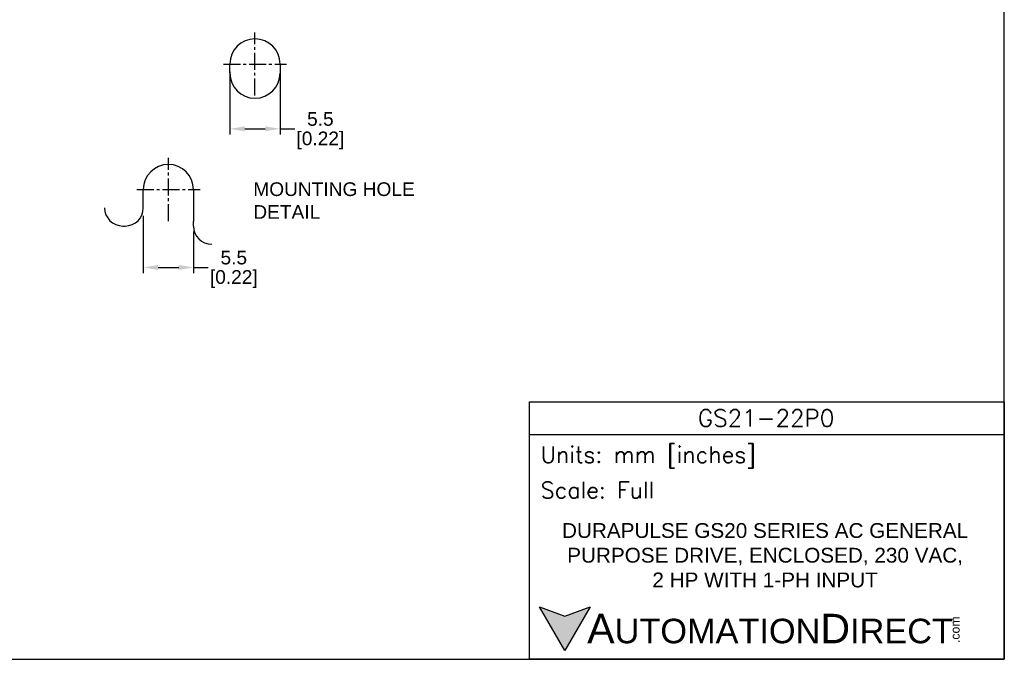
# Model space of a CAD drawing. Header units: inches. Extents: x 0 to 864, y 0 to 559.
# Tile 18 of 23: x 432 to 864, y 0 to 281. Entities that reach past the tile are written whole.
import ezdxf

# ---------------------------------------------------------------- set-up
doc = ezdxf.new("R2010")
doc.units = ezdxf.units.IN
doc.header["$LTSCALE"] = 10
doc.header["$MEASUREMENT"] = 0
doc.linetypes.add('CENTER2', pattern=[1.125, 0.75, -0.125, 0.125, -0.125])
for name, color, linetype in [('CENTERLINE', 40, 'CENTER2'), ('DIMENSIONS', 140, 'Continuous'), ('TEXT', 140, 'Continuous')]:
    doc.layers.add(name, color=color, linetype=linetype)
doc.styles.add('\\M+2ABAC\\M+2A6A11', font='txt')
doc.styles.add('ROMANS', font='romans.shx')
doc.styles.add('TEXTSTYLE_1', font='arial.ttf')
doc.dimstyles.get("Standard").update_dxf_attribs({"dimtxt": 6, "dimasz": 6.5, "dimexe": 2.5, "dimexo": 3.5, "dimgap": 1.25, "dimtad": 0, "dimtih": 1, "dimtoh": 1, "dimdec": 1, "dimzin": 0, "dimdsep": 46, "dimtxsty": 'Standard', "dimcen": 0, "dimadec": 0, "dimazin": 0, "dimtfac": 1, "dimtdec": 1, "dimtofl": 0, "dimtmove": 0, "dimatfit": 3, "dimfxl": 0, "dimtolj": 1, "dimtzin": 0, "dimarcsym": 0})

# ---------------------------------------------------------------- blocks, each defined once
blk = doc.blocks.new('*D52')
at = {"layer": 'DEFPOINTS', "color": 0}
for p in [(486.02, 197.96), (508.02, 191.17), (508.02, 171.88)]:
    blk.add_point(p, dxfattribs=at)
at = {"layer": 'DIMENSIONS', "color": 0, "lineweight": -2}
for p, q in [((486.02, 194.46), (486.02, 169.38)), ((508.02, 187.67), (508.02, 169.38)), ((492.52, 171.88), (501.52, 171.88)), ((508.02, 171.88), (514.52, 171.88))]:
    blk.add_line(p, q, dxfattribs=at)
at = {"layer": 'DIMENSIONS', "color": 0}
for points in [[(492.52, 172.96), (492.52, 170.8), (486.02, 171.88)], [(501.52, 172.96), (501.52, 170.8), (508.02, 171.88)]]:
    blk.add_solid(points, dxfattribs=at)
at = {"layer": 'DIMENSIONS', "color": 0, "char_height": 6, "attachment_point": 5, "style": 'TEXTSTYLE_1'}
for s, insert in [('\\A1;5.5', (525.7, 176.18)), ('\\A1;[0.22]', (525.7, 166.79))]:
    blk.add_mtext(s, dxfattribs=dict(at, insert=insert))
blk = doc.blocks.new('*D53')
at = {"layer": 'DEFPOINTS', "color": 0}
for p in [(523.98, 261.12), (545.98, 261.12), (545.98, 232.68)]:
    blk.add_point(p, dxfattribs=at)
at = {"layer": 'DIMENSIONS', "color": 0, "lineweight": -2}
for p, q in [((523.98, 257.62), (523.98, 230.18)), ((545.98, 257.62), (545.98, 230.18)), ((530.48, 232.68), (539.48, 232.68)), ((545.98, 232.68), (552.48, 232.68))]:
    blk.add_line(p, q, dxfattribs=at)
at = {"layer": 'DIMENSIONS', "color": 0}
for points in [[(530.48, 233.76), (530.48, 231.6), (523.98, 232.68)], [(539.48, 233.76), (539.48, 231.6), (545.98, 232.68)]]:
    blk.add_solid(points, dxfattribs=at)
at = {"layer": 'DIMENSIONS', "color": 0, "char_height": 6, "attachment_point": 5, "style": 'TEXTSTYLE_1'}
for s, insert in [('\\A1;5.5', (563.66, 236.98)), ('\\A1;[0.22]', (563.66, 227.58))]:
    blk.add_mtext(s, dxfattribs=dict(at, insert=insert))

msp = doc.modelspace()

# ---------------------------------------------------------------- hatches: boundary and pattern name
at = {"layer": 'TEXT'}
msp.add_hatch(color=256, dxfattribs=at).paths.add_polyline_path([(681.96, 23.02), (670.87, 18.98), (659.78, 23.02), (670.87, 3.82)])

# ---------------------------------------------------------------- linework, layer by layer
for p, q in [((523.98, 257.12), (523.98, 261.12)), ((545.98, 261.12), (545.98, 257.12)), ((486.02, 197.96), (486.02, 206.06)), ((508.02, 206.06), (508.02, 192.06)), ((477.02, 190.06), (478.12, 190.06)), ((508.02, 190.06), (508.02, 192.06))]:
    msp.add_line(p, q)
for centre, radius, start, end in [((534.98, 261.12), 11, 0, 180), ((534.98, 257.12), 11, 180, 0), ((497.02, 206.06), 11, 0, 180), ((477.02, 198.06), 8, 180, 270), ((478.12, 197.96), 7.9, 270, 0), ((516.02, 190.06), 8, 180, 270)]:
    msp.add_arc(centre, radius, start, end)
at = {"layer": 'CENTERLINE'}
for p, q in [((534.98, 247.27), (534.98, 274.97)), ((521.12, 261.12), (548.83, 261.12)), ((497.02, 192.21), (497.02, 219.91)), ((483.17, 206.06), (510.88, 206.06))]:
    msp.add_line(p, q, dxfattribs=at)
at = {"layer": 'DEFPOINTS'}
msp.add_lwpolyline([(0, 0), (863.6, 0), (863.6, 558.8), (0, 558.8)], close=True, dxfattribs=at)
at = {"layer": 'TEXT'}
msp.add_line((655.33, 98.56), (863.6, 98.56), dxfattribs=at)
for points in [[(655.33, 0), (655.33, 112.92), (863.6, 112.92), (863.6, 0)], [(681.96, 23.02), (670.87, 3.82), (659.78, 23.02), (670.87, 18.98)]]:
    msp.add_lwpolyline(points, close=True, dxfattribs=at)

# ---------------------------------------------------------------- texts
for s, insert, char_height, width, attachment_point, style in [('MOUNTING HOLE\\PDETAIL', (534.26, 209.22), 6, 100.4476, 1, 'TEXTSTYLE_1'), ('GS21-22P0', (759.14, 105.84), 7.424, 139.7542, 5, 'ROMANS'), (' Units: mm [inches]', (655.33, 88.58), 7.1781, 208.2697, 4, 'ROMANS'), (' Scale: Full', (655.33, 74.22), 7.1781, 208.2697, 4, 'ROMANS'), ('{\\fArial|b0|i0|c0|p34;     \\H1.2x;A\\H0.8333x;UTOMATION\\H1.2x;D\\H0.8333x;IRECT}', (659.78, 13.42), 10.7671, 182.3913, 4, '\\M+2ABAC\\M+2A6A11')]:
    msp.add_mtext(s, dxfattribs=dict(at, insert=insert, char_height=char_height, width=width, attachment_point=attachment_point, style=style))
at = {"layer": 'TEXT', "insert": (758.69, 45.61), "char_height": 6.5, "width": 199.8088, "attachment_point": 5}
msp.add_mtext('\\A1;{\\fArial|b0|i0|c0|p34;DURAPULSE GS20 SERIES AC GENERAL PURPOSE DRIVE, ENCLOSED, 230 VAC, \\P2 HP WITH 1-PH INPUT}', dxfattribs=at)
at = {"layer": 'TEXT', "insert": (840.11, 7.11), "char_height": 3.8762, "width": 11.4864, "attachment_point": 1, "rotation": 90, "style": '\\M+2ABAC\\M+2A6A11'}
msp.add_mtext('{\\fArial|b0|i0|c0|p34;.com}', dxfattribs=at)

# ---------------------------------------------------------------- dimensions: what is measured, and where the dimension line sits
at = {"layer": 'DIMENSIONS'}
for base, p1, p2, picture, middle in [((545.98, 232.68), (523.98, 261.12), (545.98, 261.12), '*D53', (563.66, 232.68)), ((508.02, 171.88), (486.02, 197.96), (508.02, 191.17), '*D52', (525.7, 171.88))]:
    dim = msp.add_linear_dim(base=base, p1=p1, p2=p2, dimstyle='Standard', override={"dimlfac": 0.25, "dimpost": '\\X', "dimtxsty": 'TEXTSTYLE_1'}, dxfattribs=at)
    dim.commit()
    dim.dimension.update_dxf_attribs({"geometry": picture, "text_midpoint": middle})

doc.saveas('drawing.dxf')
